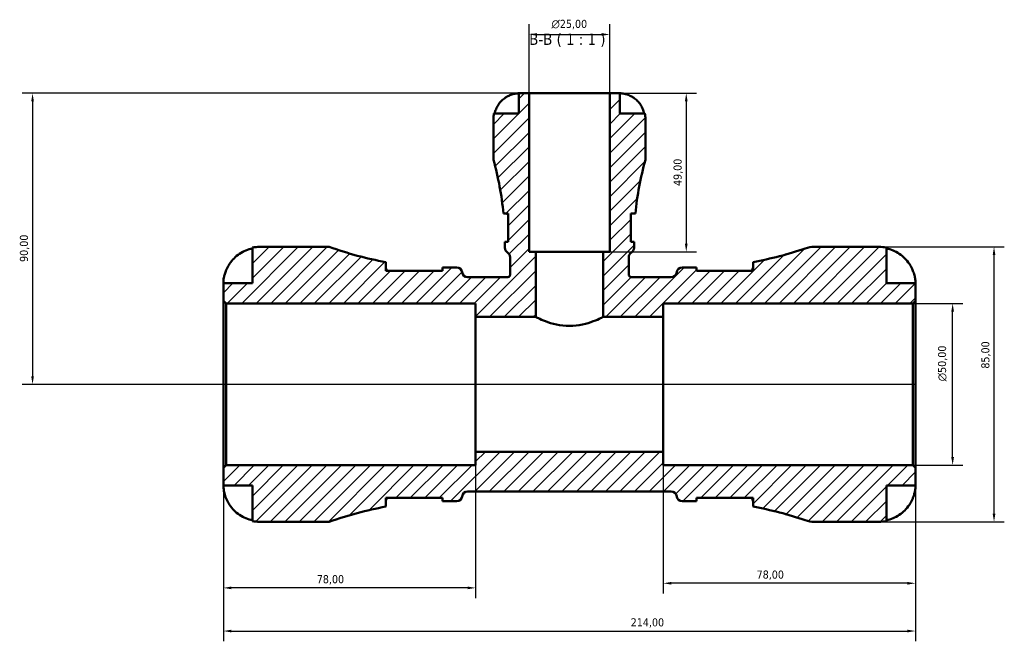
# Model space of a CAD drawing. Header units: millimetres. Extents: x 0 to 902, y 0 to 828.
# Tile 9 of 11: x 267 to 572, y 636 to 828. Entities that reach past the tile are written whole.
import ezdxf

# ---------------------------------------------------------------- set-up
doc = ezdxf.new("R2010")
doc.units = ezdxf.units.MM
for name, color, linetype, lineweight in [('Dimension (ISO)', 7, 'Continuous', 25), ('Hatch (ISO)', 7, 'Continuous', 18), ('Symbol (ISO)', 7, 'Continuous', 25), ('Visible (ISO)', 7, 'Continuous', 50)]:
    doc.layers.add(name, color=color, linetype=linetype, lineweight=lineweight)
doc.styles.add('Label Text (ISO)', font='tahoma.ttf')
doc.styles.add('Note Text (ISO)', font='tahoma.ttf')
doc.dimstyles.new('Default (ISO)', dxfattribs={"dimtxt": 2.5, "dimasz": 2.5, "dimexe": 3.175, "dimexo": 0, "dimgap": 0.762, "dimtad": 1, "dimrnd": 1e-08, "dimzin": 0, "dimtxsty": 'Note Text (ISO)', "dimcen": 0.09, "dimdle": 10, "dimclrd": 256, "dimclre": 256, "dimclrt": 232, "dimazin": 0, "dimtfac": 1.40208, "dimtmove": 0, "dimatfit": 3, "dimfxl": 1, "dimtolj": 1, "dimtzin": 0, "dimlwd": -1, "dimlwe": -1, "dimarcsym": 0})

# ---------------------------------------------------------------- blocks, each defined once
blk = doc.blocks.new('*D7')
at = {"layer": 'Defpoints', "color": 0, "transparency": 16777216}
for p in [(330.28, 689.2), (544.28, 689.2), (544.28, 638.78)]:
    blk.add_point(p, dxfattribs=at)
at = {"layer": 'Dimension (ISO)', "transparency": 16777216}
for p, q in [((330.28, 689.2), (330.28, 635.61)), ((544.28, 689.2), (544.28, 635.61)), ((332.78, 638.78), (541.78, 638.78))]:
    blk.add_line(p, q, dxfattribs=at)
for points in [[(332.78, 639.2), (332.78, 638.36), (330.28, 638.78)], [(541.78, 639.2), (541.78, 638.36), (544.28, 638.78)]]:
    blk.add_solid(points, dxfattribs=at)
at = {"layer": 'Dimension (ISO)', "color": 232, "true_color": 0xca0064, "transparency": 16777216, "insert": (456.23, 642.72), "char_height": 2.5, "attachment_point": 1, "style": 'Note Text (ISO)'}
blk.add_mtext('\\A1;214,00', dxfattribs=at)
blk = doc.blocks.new('*D8')
at = {"layer": 'Defpoints', "color": 0, "transparency": 16777216}
for p in [(466.28, 694.22), (544.28, 689.2), (466.28, 653.55)]:
    blk.add_point(p, dxfattribs=at)
at = {"layer": 'Dimension (ISO)', "transparency": 16777216}
for p, q in [((466.28, 694.22), (466.28, 650.37)), ((544.28, 689.2), (544.28, 650.37)), ((541.78, 653.55), (468.78, 653.55))]:
    blk.add_line(p, q, dxfattribs=at)
for points in [[(468.78, 653.96), (468.78, 653.13), (466.28, 653.55)], [(541.78, 653.96), (541.78, 653.13), (544.28, 653.55)]]:
    blk.add_solid(points, dxfattribs=at)
at = {"layer": 'Dimension (ISO)', "color": 232, "true_color": 0xca0064, "transparency": 16777216, "insert": (495.16, 657.49), "char_height": 2.5, "attachment_point": 1, "style": 'Note Text (ISO)'}
blk.add_mtext('\\A1;78,00', dxfattribs=at)
blk = doc.blocks.new('*D9')
at = {"layer": 'Defpoints', "color": 0, "transparency": 16777216}
for p in [(408.28, 694.22), (330.28, 689.2), (330.28, 652.12)]:
    blk.add_point(p, dxfattribs=at)
at = {"layer": 'Dimension (ISO)', "transparency": 16777216}
for p, q in [((408.28, 694.22), (408.28, 648.94)), ((330.28, 689.2), (330.28, 648.94)), ((405.78, 652.12), (332.78, 652.12))]:
    blk.add_line(p, q, dxfattribs=at)
for points in [[(332.78, 652.54), (332.78, 651.7), (330.28, 652.12)], [(405.78, 652.54), (405.78, 651.7), (408.28, 652.12)]]:
    blk.add_solid(points, dxfattribs=at)
at = {"layer": 'Dimension (ISO)', "color": 232, "true_color": 0xca0064, "transparency": 16777216, "insert": (359.16, 656.06), "char_height": 2.5, "attachment_point": 1, "style": 'Note Text (ISO)'}
blk.add_mtext('\\A1;78,00', dxfattribs=at)
blk = doc.blocks.new('*D10')
at = {"layer": 'Defpoints', "color": 0, "transparency": 16777216}
for p in [(449.78, 805.05), (447.7, 756.05), (473.4, 756.05)]:
    blk.add_point(p, dxfattribs=at)
at = {"layer": 'Dimension (ISO)', "transparency": 16777216}
for p, q in [((449.78, 805.05), (476.58, 805.05)), ((473.4, 802.55), (473.4, 758.55)), ((447.7, 756.05), (476.58, 756.05))]:
    blk.add_line(p, q, dxfattribs=at)
for points in [[(472.98, 802.55), (473.82, 802.55), (473.4, 805.05)], [(472.98, 758.55), (473.82, 758.55), (473.4, 756.05)]]:
    blk.add_solid(points, dxfattribs=at)
at = {"layer": 'Dimension (ISO)', "color": 232, "true_color": 0xca0064, "transparency": 16777216, "insert": (469.47, 776.38), "char_height": 2.5, "attachment_point": 1, "rotation": 90, "style": 'Note Text (ISO)'}
blk.add_mtext('\\A1;49,00', dxfattribs=at)
blk = doc.blocks.new('*D11')
at = {"layer": 'Defpoints', "color": 0, "transparency": 16777216}
for p in [(543.43, 740.05), (555.76, 740.05), (543.43, 690.05)]:
    blk.add_point(p, dxfattribs=at)
at = {"layer": 'Dimension (ISO)', "transparency": 16777216}
for p, q in [((543.43, 740.05), (558.93, 740.05)), ((555.76, 692.55), (555.76, 737.55)), ((543.43, 690.05), (558.93, 690.05))]:
    blk.add_line(p, q, dxfattribs=at)
for points in [[(555.34, 737.55), (556.18, 737.55), (555.76, 740.05)], [(555.34, 692.55), (556.18, 692.55), (555.76, 690.05)]]:
    blk.add_solid(points, dxfattribs=at)
at = {"layer": 'Dimension (ISO)', "color": 232, "true_color": 0xca0064, "transparency": 16777216, "insert": (551.23, 716), "char_height": 2.5, "attachment_point": 1, "rotation": 90, "style": 'Note Text (ISO)'}
blk.add_mtext('\\A1;\\fAIGDT|b0|i0;\\H2.5000;\\ln\\fTahoma|b0|i0;\\H2.5000;50,00', dxfattribs=at)
blk = doc.blocks.new('*D12')
at = {"layer": 'Defpoints', "color": 0, "transparency": 16777216}
for p in [(533.03, 757.55), (568.56, 757.55), (533.03, 672.55)]:
    blk.add_point(p, dxfattribs=at)
at = {"layer": 'Dimension (ISO)', "transparency": 16777216}
for p, q in [((533.03, 757.55), (571.74, 757.55)), ((568.56, 675.05), (568.56, 755.05)), ((533.03, 672.55), (571.74, 672.55))]:
    blk.add_line(p, q, dxfattribs=at)
for points in [[(568.15, 755.05), (568.98, 755.05), (568.56, 757.55)], [(568.15, 675.05), (568.98, 675.05), (568.56, 672.55)]]:
    blk.add_solid(points, dxfattribs=at)
at = {"layer": 'Dimension (ISO)', "color": 232, "true_color": 0xca0064, "transparency": 16777216, "insert": (564.62, 719.91), "char_height": 2.5, "attachment_point": 1, "rotation": 90, "style": 'Note Text (ISO)'}
blk.add_mtext('\\A1;85,00', dxfattribs=at)
blk = doc.blocks.new('*D13')
at = {"layer": 'Defpoints', "color": 0, "transparency": 16777216}
for p in [(449.78, 823.23), (424.78, 805.05), (449.78, 805.05)]:
    blk.add_point(p, dxfattribs=at)
at = {"layer": 'Dimension (ISO)', "transparency": 16777216}
for p, q in [((424.78, 805.05), (424.78, 826.41)), ((449.78, 805.05), (449.78, 826.41)), ((427.28, 823.23), (447.28, 823.23))]:
    blk.add_line(p, q, dxfattribs=at)
for points in [[(427.28, 823.65), (427.28, 822.82), (424.78, 823.23)], [(447.28, 823.65), (447.28, 822.82), (449.78, 823.23)]]:
    blk.add_solid(points, dxfattribs=at)
at = {"layer": 'Dimension (ISO)', "color": 232, "true_color": 0xca0064, "transparency": 16777216, "insert": (431.72, 827.76), "char_height": 2.5, "attachment_point": 1, "style": 'Note Text (ISO)'}
blk.add_mtext('\\A1;\\fAIGDT|b0|i0;\\H2.5000;\\ln\\fTahoma|b0|i0;\\H2.5000;25,00', dxfattribs=at)
blk = doc.blocks.new('*D14')
at = {"layer": 'Defpoints', "color": 0, "transparency": 16777216}
for p in [(424.78, 805.05), (271.28, 715.05), (544.28, 715.05)]:
    blk.add_point(p, dxfattribs=at)
at = {"layer": 'Dimension (ISO)', "transparency": 16777216}
for p, q in [((424.78, 805.05), (268.1, 805.05)), ((271.28, 802.55), (271.28, 717.55)), ((544.28, 715.05), (268.1, 715.05))]:
    blk.add_line(p, q, dxfattribs=at)
for points in [[(270.86, 802.55), (271.7, 802.55), (271.28, 805.05)], [(270.86, 717.55), (271.7, 717.55), (271.28, 715.05)]]:
    blk.add_solid(points, dxfattribs=at)
at = {"layer": 'Dimension (ISO)', "color": 232, "true_color": 0xca0064, "transparency": 16777216, "insert": (267.35, 752.9), "char_height": 2.5, "attachment_point": 1, "rotation": 90, "style": 'Note Text (ISO)'}
blk.add_mtext('\\A1;90,00', dxfattribs=at)

msp = doc.modelspace()

# ---------------------------------------------------------------- hatches: boundary and pattern name
at = {"layer": 'Hatch (ISO)'}
h = msp.add_hatch(dxfattribs=at)
h.set_pattern_fill('ANSI31', color=256, scale=25.4, style=0)
h.set_pattern_definition([(45, (0, 0), (-2.245064, 2.245064), [])])
edge = h.paths.add_edge_path()
edge.add_line((330.279, 740.9027), (331.129, 740.0527))
edge.add_line((331.129, 740.0527), (408.279, 740.0527))
edge.add_line((408.279, 740.0527), (408.279, 735.886))
edge.add_line((408.279, 735.886), (426.8623, 735.886))
edge.add_line((426.8623, 735.886), (426.8623, 756.0527))
edge.add_line((426.8623, 756.0527), (424.779, 756.0527))
edge.add_line((424.779, 756.0527), (424.779, 805.0527))
edge.add_line((424.779, 805.0527), (421.654, 805.0527))
edge.add_line((421.654, 805.0527), (421.654, 798.7527))
edge.add_line((421.654, 798.7527), (413.9381, 798.7527))
edge.add_ellipse((421.654, 797.1777), major_axis=(-7.7159, 1.575), ratio=1, start_angle=0, end_angle=11.536959)
edge.add_line((413.779, 797.1777), (413.779, 784.4727))
edge.add_ellipse((323.452, 758.9927), major_axis=(90.3269, 25.48), ratio=1, start_angle=349.671645, end_angle=360, ccw=False)
edge.add_line((416.8836, 767.8652), (418.304, 767.8652))
edge.add_line((418.304, 767.8652), (418.304, 759.1152))
edge.add_line((418.304, 759.1152), (417.3039, 759.1152))
edge.add_ellipse((323.452, 758.9927), major_axis=(93.8518, 0.1225), ratio=1, start_angle=359.925215, end_angle=360, ccw=False)
edge.add_line((417.304, 758.9927), (417.304, 757.2656))
edge.add_ellipse((419.004, 757.2656), major_axis=(-1.7, 0), ratio=1, start_angle=0, end_angle=58.923876)
edge.add_ellipse((417.249, 754.3536), major_axis=(0.8775, 1.456), ratio=1, start_angle=301.076124, end_angle=360, ccw=False)
edge.add_line((418.949, 754.3536), (418.949, 749.0527))
edge.add_spline(control_points=[(418.949, 749.0527), (418.949, 748.9956), (418.9432, 748.9387), (418.9204, 748.8268), (418.9034, 748.7722), (418.8377, 748.6179), (418.7748, 748.5255), (418.6173, 748.37), (418.5241, 748.3083), (418.3193, 748.2243), (418.2096, 748.2027), (418.099, 748.2027)], knot_values=[-0.1338592, -0.1338592, -0.1338592, -0.1338592, -0.11673677, -0.11673677, -0.09961434, -0.09961434, -0.06640956, -0.06640956, -0.03320478, -0.03320478, 0, 0, 0, 0], degree=3, periodic=0)
edge.add_line((418.099, 748.2027), (405.8023, 748.2027))
edge.add_ellipse((405.8023, 749.9027), major_axis=(0, -1.7), ratio=1, start_angle=277.180756, end_angle=360, ccw=False)
edge.add_ellipse((402.429, 749.4777), major_axis=(1.6867, 0.2125), ratio=1, start_angle=0, end_angle=82.819244)
edge.add_line((402.429, 751.1777), (399.449, 751.1777))
edge.add_ellipse((399.449, 858.3407), major_axis=(0, -107.163), ratio=1, start_angle=359.227393, end_angle=360, ccw=False)
edge.add_line((398.004, 751.1874), (398.004, 750.1777))
edge.add_line((398.004, 750.1777), (380.504, 750.1777))
edge.add_line((380.504, 750.1777), (380.504, 752.8656))
edge.add_ellipse((399.449, 858.3407), major_axis=(-18.945, -105.4751), ratio=1, start_angle=350.320234, end_angle=360, ccw=False)
edge.add_line((363.039, 757.5527), (341.529, 757.5527))
edge.add_ellipse((341.529, 746.3027), major_axis=(0, 11.25), ratio=1, start_angle=0, end_angle=11.536959)
edge.add_line((339.279, 757.3254), (339.279, 746.3027))
edge.add_line((339.279, 746.3027), (330.279, 746.3027))
edge.add_line((330.279, 746.3027), (330.279, 740.9027))
edge = h.paths.add_edge_path()
edge.add_ellipse((512.978, 681.0527), major_axis=(-2.783, -8.0315), ratio=1, start_angle=0, end_angle=19.111538)
edge.add_line((512.978, 672.5527), (533.029, 672.5527))
edge.add_ellipse((533.029, 683.8027), major_axis=(0, -11.25), ratio=1, start_angle=0, end_angle=11.536959)
edge.add_line((535.279, 672.78), (535.279, 683.8027))
edge.add_line((535.279, 683.8027), (544.279, 683.8027))
edge.add_line((544.279, 683.8027), (544.279, 689.2027))
edge.add_line((544.279, 689.2027), (543.429, 690.0527))
edge.add_line((543.429, 690.0527), (466.279, 690.0527))
edge.add_line((466.279, 690.0527), (466.279, 694.2193))
edge.add_line((466.279, 694.2193), (408.279, 694.2193))
edge.add_line((408.279, 694.2193), (408.279, 690.0527))
edge.add_line((408.279, 690.0527), (331.129, 690.0527))
edge.add_line((331.129, 690.0527), (330.279, 689.2027))
edge.add_line((330.279, 689.2027), (330.279, 683.8027))
edge.add_line((330.279, 683.8027), (339.279, 683.8027))
edge.add_line((339.279, 683.8027), (339.279, 672.78))
edge.add_ellipse((341.529, 683.8027), major_axis=(-2.25, -11.0227), ratio=1, start_angle=0, end_angle=11.536959)
edge.add_line((341.529, 672.5527), (363.039, 672.5527))
edge.add_ellipse((399.449, 571.7646), major_axis=(-36.41, 100.788), ratio=1, start_angle=350.320234, end_angle=360, ccw=False)
edge.add_line((380.504, 677.2398), (380.504, 679.9277))
edge.add_line((380.504, 679.9277), (398.004, 679.9277))
edge.add_line((398.004, 679.9277), (398.004, 678.9179))
edge.add_ellipse((399.449, 571.7646), major_axis=(-1.445, 107.1533), ratio=1, start_angle=359.227393, end_angle=360, ccw=False)
edge.add_line((399.449, 678.9277), (402.429, 678.9277))
edge.add_ellipse((402.429, 680.6277), major_axis=(0, -1.7), ratio=1, start_angle=0, end_angle=82.819244)
edge.add_ellipse((405.8023, 680.2027), major_axis=(-1.6867, 0.2125), ratio=1, start_angle=277.180756, end_angle=360, ccw=False)
edge.add_line((405.8023, 681.9027), (468.7556, 681.9027))
edge.add_ellipse((468.7556, 680.2027), major_axis=(0, 1.7), ratio=1, start_angle=277.180756, end_angle=360, ccw=False)
edge.add_ellipse((472.129, 680.6277), major_axis=(-1.6867, -0.2125), ratio=1, start_angle=0, end_angle=82.819244)
edge.add_line((472.129, 678.9277), (475.109, 678.9277))
edge.add_ellipse((475.109, 571.7646), major_axis=(0, 107.163), ratio=1, start_angle=359.227393, end_angle=360, ccw=False)
edge.add_line((476.554, 678.9179), (476.554, 679.9277))
edge.add_line((476.554, 679.9277), (494.054, 679.9277))
edge.add_line((494.054, 679.9277), (494.054, 677.2398))
edge.add_ellipse((475.109, 571.7646), major_axis=(18.945, 105.4751), ratio=1, start_angle=351.071112, end_angle=360, ccw=False)
edge = h.paths.add_edge_path()
edge.add_ellipse((512.978, 749.0527), major_axis=(0, 8.5), ratio=1, start_angle=0, end_angle=19.111538)
edge.add_ellipse((475.109, 858.3407), major_axis=(35.0861, -101.2565), ratio=1, start_angle=351.071112, end_angle=360, ccw=False)
edge.add_line((494.054, 752.8656), (494.054, 750.1777))
edge.add_line((494.054, 750.1777), (476.554, 750.1777))
edge.add_line((476.554, 750.1777), (476.554, 751.1874))
edge.add_ellipse((475.109, 858.3407), major_axis=(1.445, -107.1533), ratio=1, start_angle=359.227393, end_angle=360, ccw=False)
edge.add_line((475.109, 751.1777), (472.129, 751.1777))
edge.add_ellipse((472.129, 749.4777), major_axis=(0, 1.7), ratio=1, start_angle=0, end_angle=82.819244)
edge.add_ellipse((468.7556, 749.9027), major_axis=(1.6867, -0.2125), ratio=1, start_angle=277.180756, end_angle=360, ccw=False)
edge.add_line((468.7556, 748.2027), (456.459, 748.2027))
edge.add_spline(control_points=[(456.459, 748.2027), (456.4019, 748.2027), (456.345, 748.2084), (456.2331, 748.2313), (456.1785, 748.2483), (456.0241, 748.314), (455.9317, 748.3768), (455.7762, 748.5344), (455.7146, 748.6276), (455.6306, 748.8324), (455.609, 748.942), (455.609, 749.0527)], knot_values=[-0.1338592, -0.1338592, -0.1338592, -0.1338592, -0.11673677, -0.11673677, -0.09961434, -0.09961434, -0.06640956, -0.06640956, -0.03320478, -0.03320478, 0, 0, 0, 0], degree=3, periodic=0)
edge.add_line((455.609, 749.0527), (455.609, 754.3536))
edge.add_ellipse((457.309, 754.3536), major_axis=(-1.7, 0), ratio=1, start_angle=301.076124, end_angle=360, ccw=False)
edge.add_ellipse((455.554, 757.2656), major_axis=(0.8775, -1.456), ratio=1, start_angle=0, end_angle=58.923876)
edge.add_line((457.254, 757.2656), (457.254, 758.9927))
edge.add_ellipse((551.1059, 758.9927), major_axis=(-93.8519, 0), ratio=1, start_angle=359.925215, end_angle=360, ccw=False)
edge.add_line((457.254, 759.1152), (456.254, 759.1152))
edge.add_line((456.254, 759.1152), (456.254, 767.8652))
edge.add_line((456.254, 767.8652), (457.6743, 767.8652))
edge.add_ellipse((551.1059, 758.9927), major_axis=(-93.4316, 8.8725), ratio=1, start_angle=349.671645, end_angle=360, ccw=False)
edge.add_line((460.779, 784.4727), (460.779, 797.1777))
edge.add_ellipse((452.904, 797.1777), major_axis=(7.875, 0), ratio=1, start_angle=0, end_angle=11.536959)
edge.add_line((460.6199, 798.7527), (452.904, 798.7527))
edge.add_line((452.904, 798.7527), (452.904, 805.0527))
edge.add_line((452.904, 805.0527), (449.779, 805.0527))
edge.add_line((449.779, 805.0527), (449.779, 756.0527))
edge.add_line((449.779, 756.0527), (447.6956, 756.0527))
edge.add_line((447.6956, 756.0527), (447.6956, 735.886))
edge.add_line((447.6956, 735.886), (466.279, 735.886))
edge.add_line((466.279, 735.886), (466.279, 740.0527))
edge.add_line((466.279, 740.0527), (543.429, 740.0527))
edge.add_line((543.429, 740.0527), (544.279, 740.9027))
edge.add_line((544.279, 740.9027), (544.279, 746.3027))
edge.add_line((544.279, 746.3027), (535.279, 746.3027))
edge.add_line((535.279, 746.3027), (535.279, 757.3254))
edge.add_ellipse((533.029, 746.3027), major_axis=(2.25, 11.0227), ratio=1, start_angle=0, end_angle=11.536959)
edge.add_line((533.029, 757.5527), (512.978, 757.5527))

# ---------------------------------------------------------------- linework, layer by layer
at = {"layer": 'Visible (ISO)'}
for p, q in [((424.779, 805.0527), (421.654, 805.0527)), ((421.654, 805.0527), (421.654, 798.7527)), ((424.779, 756.0527), (424.779, 805.0527)), ((449.779, 805.0527), (424.779, 805.0527)), ((452.904, 805.0527), (449.779, 805.0527)), ((449.779, 805.0527), (449.779, 756.0527)), ((452.904, 798.7527), (452.904, 805.0527)), ((421.654, 798.7527), (413.9381, 798.7527)), ((460.6199, 798.7527), (452.904, 798.7527)), ((413.779, 797.1777), (413.779, 784.4727)), ((460.779, 784.4727), (460.779, 797.1777)), ((416.8836, 767.8652), (418.304, 767.8652)), ((418.304, 767.8652), (418.304, 759.1152)), ((456.254, 759.1152), (456.254, 767.8652)), ((456.254, 767.8652), (457.6743, 767.8652)), ((418.304, 759.1152), (417.3039, 759.1152)), ((417.304, 758.9927), (417.304, 757.2656)), ((457.254, 759.1152), (456.254, 759.1152)), ((457.254, 757.2656), (457.254, 758.9927)), ((339.279, 757.3254), (339.279, 746.3027)), ((363.039, 757.5527), (341.529, 757.5527)), ((426.8623, 756.0527), (424.779, 756.0527)), ((426.8623, 735.886), (426.8623, 756.0527)), ((447.6956, 756.0527), (426.8623, 756.0527)), ((449.779, 756.0527), (447.6956, 756.0527)), ((447.6956, 756.0527), (447.6956, 735.886)), ((533.029, 757.5527), (512.978, 757.5527)), ((535.279, 746.3027), (535.279, 757.3254)), ((380.504, 750.1777), (380.504, 752.8656)), ((418.949, 754.3536), (418.949, 749.0527)), ((455.609, 749.0527), (455.609, 754.3536)), ((494.054, 752.8656), (494.054, 750.1777)), ((398.004, 750.1777), (380.504, 750.1777)), ((398.004, 751.1874), (398.004, 750.1777)), ((402.429, 751.1777), (399.449, 751.1777)), ((475.109, 751.1777), (472.129, 751.1777)), ((476.554, 750.1777), (476.554, 751.1874)), ((494.054, 750.1777), (476.554, 750.1777)), ((339.279, 746.3027), (330.279, 746.3027)), ((330.279, 746.3027), (330.279, 740.9027)), ((418.099, 748.2027), (405.8023, 748.2027)), ((468.7556, 748.2027), (456.459, 748.2027)), ((544.279, 746.3027), (535.279, 746.3027)), ((544.279, 740.9027), (544.279, 746.3027)), ((330.279, 740.9027), (331.129, 740.0527)), ((330.279, 689.2027), (330.279, 740.9027)), ((331.129, 740.0527), (408.279, 740.0527)), ((331.129, 740.0527), (331.129, 690.0527)), ((408.279, 740.0527), (408.279, 735.886)), ((466.279, 735.886), (466.279, 740.0527)), ((466.279, 740.0527), (543.429, 740.0527)), ((543.429, 740.0527), (544.279, 740.9027)), ((543.429, 740.0527), (543.429, 690.0527)), ((544.279, 689.2027), (544.279, 740.9027)), ((408.279, 735.886), (426.8623, 735.886)), ((408.279, 694.2193), (408.279, 735.886)), ((447.6956, 735.886), (466.279, 735.886)), ((466.279, 694.2193), (466.279, 735.886)), ((466.279, 694.2193), (408.279, 694.2193)), ((408.279, 694.2193), (408.279, 690.0527)), ((466.279, 690.0527), (466.279, 694.2193)), ((331.129, 690.0527), (330.279, 689.2027)), ((330.279, 689.2027), (330.279, 683.8027)), ((408.279, 690.0527), (331.129, 690.0527)), ((543.429, 690.0527), (466.279, 690.0527)), ((544.279, 689.2027), (543.429, 690.0527)), ((544.279, 683.8027), (544.279, 689.2027)), ((330.279, 683.8027), (339.279, 683.8027)), ((339.279, 683.8027), (339.279, 672.78)), ((535.279, 672.78), (535.279, 683.8027)), ((535.279, 683.8027), (544.279, 683.8027)), ((380.504, 677.2398), (380.504, 679.9277)), ((380.504, 679.9277), (398.004, 679.9277)), ((398.004, 679.9277), (398.004, 678.9179)), ((399.449, 678.9277), (402.429, 678.9277)), ((405.8023, 681.9027), (468.7556, 681.9027)), ((472.129, 678.9277), (475.109, 678.9277)), ((476.554, 678.9179), (476.554, 679.9277)), ((476.554, 679.9277), (494.054, 679.9277)), ((494.054, 679.9277), (494.054, 677.2398)), ((341.529, 672.5527), (363.039, 672.5527)), ((512.978, 672.5527), (533.029, 672.5527))]:
    msp.add_line(p, q, dxfattribs=at)
for centre, radius, start, end in [((421.654, 797.1777), 7.875, 168.463041, 180), ((452.904, 797.1777), 7.875, 0, 11.536959), ((323.452, 758.9927), 93.8519, 5.424685, 15.75304), ((551.1059, 758.9927), 93.8519, 164.24696, 174.575315), ((323.452, 758.9927), 93.8519, 0, 0.074785), ((551.1059, 758.9927), 93.8519, 179.925215, 180), ((341.529, 746.3027), 11.25, 90, 101.536959), ((399.449, 858.3407), 107.163, 250.137585, 259.81735), ((419.004, 757.2656), 1.7, 180, 238.923876), ((417.249, 754.3536), 1.7, 0, 58.923876), ((457.309, 754.3536), 1.7, 121.076124, 180), ((455.554, 757.2656), 1.7, 301.076124, 0), ((475.109, 858.3407), 107.163, 280.18265, 289.111538), ((512.978, 749.0527), 8.5, 90, 109.111538), ((533.029, 746.3027), 11.25, 78.463041, 90), ((399.449, 858.3407), 107.163, 269.227393, 270), ((402.429, 749.4777), 1.7, 7.180756, 90), ((405.8023, 749.9027), 1.7, 187.180756, 270), ((468.7556, 749.9027), 1.7, 270, 352.819244), ((472.129, 749.4777), 1.7, 90, 172.819244), ((475.109, 858.3407), 107.163, 270, 270.772607), ((399.449, 571.7646), 107.163, 90, 90.772607), ((402.429, 680.6277), 1.7, 270, 352.819244), ((405.8023, 680.2027), 1.7, 90, 172.819244), ((468.7556, 680.2027), 1.7, 7.180756, 90), ((472.129, 680.6277), 1.7, 187.180756, 270), ((475.109, 571.7646), 107.163, 89.227393, 90), ((399.449, 571.7646), 107.163, 100.18265, 109.862415), ((475.109, 571.7646), 107.163, 70.888462, 79.81735), ((512.978, 681.0527), 8.5, 250.888462, 270), ((341.529, 683.8027), 11.25, 258.463041, 270), ((533.029, 683.8027), 11.25, 270, 281.536959)]:
    msp.add_arc(centre, radius, start, end, dxfattribs=at)
for points, knots in [([(414.1516, 798.7527), (414.255, 799.2547), (414.4103, 799.7448), (414.7778, 800.6279), (415.0264, 801.0996), (415.618, 801.9798), (415.9609, 802.3882), (416.6535, 803.0769), (417.0676, 803.4199), (417.834, 803.9282), (418.1709, 804.117), (418.504, 804.2749)], [0.149410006, 0.149410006, 0.149410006, 0.149410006, 0.290445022, 0.290445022, 0.436341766, 0.436341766, 0.582238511, 0.582238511, 0.729346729, 0.729346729, 0.835262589, 0.835262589, 0.835262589, 0.835262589]), ([(418.504, 804.2749), (418.6349, 804.337), (418.7671, 804.396), (419.0926, 804.532), (419.2852, 804.6046), (419.6743, 804.7358), (419.8686, 804.7929), (420.3176, 804.9075), (420.5596, 804.9541), (421.0435, 805.0258), (421.2605, 805.0409), (421.5714, 805.0543), (421.654, 805.0527), (421.654, 805.0527)], [-0.508164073, -0.508164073, -0.508164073, -0.508164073, -0.464605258, -0.464605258, -0.401547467, -0.401547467, -0.335618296, -0.335618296, -0.242869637, -0.242869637, -0.124906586, -0.124906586, 0, 0, 0, 0]), ([(452.904, 805.0527), (452.904, 805.0527), (452.9269, 805.0528), (453.0209, 805.0517), (453.0949, 805.0502), (453.3645, 805.0364), (453.6069, 805.0165), (454.1178, 804.9314), (454.3546, 804.8813), (454.7923, 804.7631), (454.9827, 804.7043), (455.3724, 804.5678), (455.57, 804.4905), (455.863, 804.3635), (455.9589, 804.32), (456.054, 804.2749)], [-2.176679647, -2.176679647, -2.176679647, -2.176679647, -2.110866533, -2.110866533, -2.040552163, -2.040552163, -1.91738302, -1.91738302, -1.829422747, -1.829422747, -1.765581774, -1.765581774, -1.70117883, -1.70117883, -1.669619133, -1.669619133, -1.669619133, -1.669619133]), ([(456.054, 804.2749), (456.3871, 804.117), (456.7239, 803.9282), (457.4904, 803.4199), (457.9044, 803.0769), (458.597, 802.3882), (458.9399, 801.9798), (459.5315, 801.0996), (459.7802, 800.6279), (460.1476, 799.7448), (460.3029, 799.2547), (460.4063, 798.7527)], [3.8924012, 3.8924012, 3.8924012, 3.8924012, 3.998317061, 3.998317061, 4.145425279, 4.145425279, 4.291322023, 4.291322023, 4.437218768, 4.437218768, 4.578253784, 4.578253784, 4.578253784, 4.578253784]), ([(418.3041, 767.5439), (418.1687, 767.6719), (418.0392, 767.7638), (417.8458, 767.8485), (417.7757, 767.8652), (417.7109, 767.8652)], [-0.273638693, -0.273638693, -0.273638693, -0.273638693, -0.163692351, -0.163692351, -0.094473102, -0.094473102, -0.094473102, -0.094473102]), ([(456.847, 767.8652), (456.8112, 767.8652), (456.7738, 767.8601), (456.591, 767.8128), (456.4277, 767.708), (456.2539, 767.5438)], [-1.550609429, -1.550609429, -1.550609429, -1.550609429, -1.512431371, -1.512431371, -1.371394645, -1.371394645, -1.371394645, -1.371394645]), ([(418.1494, 759.1152), (418.1713, 759.1152), (418.1938, 759.117), (418.2451, 759.1252), (418.2743, 759.1327), (418.304, 759.1429)], [-1.539445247, -1.539445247, -1.539445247, -1.539445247, -1.516512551, -1.516512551, -1.487816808, -1.487816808, -1.487816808, -1.487816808]), ([(331.3459, 750.8027), (331.5791, 751.303), (331.8619, 751.8112), (332.6043, 752.9275), (333.0934, 753.5162), (334.0763, 754.5027), (334.6603, 754.9918), (335.9185, 755.8356), (336.5926, 756.1902), (337.8564, 756.7153), (338.5593, 756.9374), (339.279, 757.0852)], [5.502271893, 5.502271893, 5.502271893, 5.502271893, 5.661726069, 5.661726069, 5.871113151, 5.871113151, 6.079513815, 6.079513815, 6.287914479, 6.287914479, 6.490075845, 6.490075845, 6.490075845, 6.490075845]), ([(535.279, 757.0852), (535.9987, 756.9374), (536.7015, 756.7153), (537.9653, 756.1902), (538.6395, 755.8356), (539.8976, 754.9918), (540.4816, 754.5027), (541.4645, 753.5162), (541.9536, 752.9275), (542.6961, 751.8112), (542.9788, 751.303), (543.212, 750.8027)], [0.21343841, 0.21343841, 0.21343841, 0.21343841, 0.415599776, 0.415599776, 0.62400044, 0.62400044, 0.832401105, 0.832401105, 1.041788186, 1.041788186, 1.201242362, 1.201242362, 1.201242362, 1.201242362]), ([(330.279, 746.3027), (330.279, 746.3027), (330.2784, 746.3611), (330.2835, 746.6154), (330.2906, 746.836), (330.342, 747.3942), (330.3831, 747.715), (330.5132, 748.3946), (330.5941, 748.737), (330.7656, 749.3215), (330.8406, 749.5512), (331.0002, 749.9925), (331.0828, 750.2026), (331.2276, 750.543), (331.2856, 750.6733), (331.3459, 750.8027)], [0, 0, 0, 0, 0.125582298, 0.125582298, 0.277586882, 0.277586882, 0.415658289, 0.415658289, 0.535588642, 0.535588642, 0.610628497, 0.610628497, 0.678307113, 0.678307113, 0.720599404, 0.720599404, 0.720599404, 0.720599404]), ([(380.504, 751.2302), (380.504, 751.0619), (380.5565, 750.8716), (380.7328, 750.5094), (380.8334, 750.3469), (380.9581, 750.1774)], [-3.13152553, -3.13152553, -3.13152553, -3.13152553, -2.956537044, -2.956537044, -2.82815409, -2.82815409, -2.82815409, -2.82815409]), ([(418.949, 749.0527), (418.949, 748.9956), (418.9432, 748.9387), (418.9204, 748.8268), (418.9034, 748.7722), (418.8377, 748.6179), (418.7748, 748.5255), (418.6173, 748.37), (418.5241, 748.3083), (418.3193, 748.2243), (418.2096, 748.2027), (418.099, 748.2027)], [-0.133859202, -0.133859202, -0.133859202, -0.133859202, -0.116736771, -0.116736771, -0.099614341, -0.099614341, -0.06640956, -0.06640956, -0.03320478, -0.03320478, 0, 0, 0, 0]), ([(456.459, 748.2027), (456.4019, 748.2027), (456.345, 748.2084), (456.2331, 748.2313), (456.1785, 748.2483), (456.0241, 748.314), (455.9317, 748.3768), (455.7762, 748.5344), (455.7146, 748.6276), (455.6306, 748.8324), (455.609, 748.942), (455.609, 749.0527)], [-0.133859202, -0.133859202, -0.133859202, -0.133859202, -0.116736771, -0.116736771, -0.099614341, -0.099614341, -0.06640956, -0.06640956, -0.03320478, -0.03320478, 0, 0, 0, 0]), ([(493.5998, 750.1774), (493.721, 750.3421), (493.8195, 750.5003), (493.9992, 750.8637), (494.054, 751.0584), (494.054, 751.2302)], [-0.452308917, -0.452308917, -0.452308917, -0.452308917, -0.327726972, -0.327726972, -0.149463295, -0.149463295, -0.149463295, -0.149463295]), ([(543.212, 750.8027), (543.3093, 750.5938), (543.401, 750.3823), (543.5702, 749.96), (543.6475, 749.7501), (543.8061, 749.2803), (543.8826, 749.0233), (544.0642, 748.3282), (544.1412, 747.9179), (544.2438, 747.1761), (544.2635, 746.8655), (544.2811, 746.421), (544.279, 746.3027), (544.279, 746.3027)], [-0.72877811, -0.72877811, -0.72877811, -0.72877811, -0.658645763, -0.658645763, -0.589487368, -0.589487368, -0.502828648, -0.502828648, -0.347823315, -0.347823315, -0.178705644, -0.178705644, 0, 0, 0, 0]), ([(426.8623, 735.886), (426.8623, 735.886), (427.1335, 735.7463), (428.2043, 735.2429), (429.0027, 734.8846), (430.8263, 734.1954), (431.9812, 733.8151), (434.5379, 733.2592), (435.9424, 733.0949), (437.279, 733.0949)], [4.8048819, 4.8048819, 4.8048819, 4.8048819, 5.20474222, 5.20474222, 5.60460253, 5.60460253, 6.00555587, 6.00555587, 6.4065092, 6.4065092, 6.4065092, 6.4065092]), ([(437.279, 733.0949), (438.6155, 733.0949), (440.02, 733.2592), (442.5767, 733.8151), (443.7316, 734.1954), (445.5552, 734.8846), (446.3536, 735.2429), (447.4244, 735.7463), (447.6956, 735.886), (447.6956, 735.886)], [0, 0, 0, 0, 0.40095333, 0.40095333, 0.80190667, 0.80190667, 1.20176698, 1.20176698, 1.6016273, 1.6016273, 1.6016273, 1.6016273]), ([(331.3459, 679.3027), (331.2737, 679.4577), (331.2046, 679.6141), (331.0292, 680.0343), (330.9299, 680.2978), (330.7434, 680.8494), (330.66, 681.1339), (330.4858, 681.8205), (330.4154, 682.2), (330.3144, 682.9241), (330.2945, 683.2381), (330.2768, 683.685), (330.279, 683.8027), (330.279, 683.8027)], [-0.719688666, -0.719688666, -0.719688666, -0.719688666, -0.669133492, -0.669133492, -0.584482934, -0.584482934, -0.490084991, -0.490084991, -0.347659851, -0.347659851, -0.17827673, -0.17827673, 0, 0, 0, 0]), ([(544.279, 683.8027), (544.279, 683.8027), (544.2794, 683.7491), (544.2753, 683.5265), (544.2701, 683.3474), (544.228, 682.8037), (544.1812, 682.4046), (544.0276, 681.6372), (543.9484, 681.312), (543.7705, 680.713), (543.6817, 680.4478), (543.4761, 679.9009), (543.3591, 679.6212), (543.2252, 679.3312), (543.2186, 679.3169), (543.212, 679.3027)], [-3.126212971, -3.126212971, -3.126212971, -3.126212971, -3.005921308, -3.005921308, -2.872956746, -2.872956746, -2.697893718, -2.697893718, -2.583387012, -2.583387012, -2.495475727, -2.495475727, -2.403102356, -2.403102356, -2.398316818, -2.398316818, -2.398316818, -2.398316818]), ([(339.279, 673.0202), (338.5593, 673.1679), (337.8564, 673.39), (336.5926, 673.9151), (335.9185, 674.2698), (334.6603, 675.1136), (334.0763, 675.6027), (333.0934, 676.5892), (332.6043, 677.1779), (331.8619, 678.2941), (331.5791, 678.8023), (331.3459, 679.3027)], [0.21343841, 0.21343841, 0.21343841, 0.21343841, 0.415599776, 0.415599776, 0.62400044, 0.62400044, 0.832401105, 0.832401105, 1.041788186, 1.041788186, 1.201242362, 1.201242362, 1.201242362, 1.201242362]), ([(380.9581, 679.928), (380.8259, 679.7483), (380.7208, 679.5764), (380.5519, 679.217), (380.504, 679.036), (380.504, 678.8751)], [-0.462703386, -0.462703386, -0.462703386, -0.462703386, -0.326793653, -0.326793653, -0.159894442, -0.159894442, -0.159894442, -0.159894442]), ([(494.054, 678.8751), (494.054, 679.0458), (494, 679.239), (493.8214, 679.602), (493.7222, 679.7616), (493.5998, 679.9279)], [-3.121582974, -3.121582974, -3.121582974, -3.121582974, -2.944231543, -2.944231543, -2.81821986, -2.81821986, -2.81821986, -2.81821986]), ([(543.212, 679.3027), (542.9788, 678.8023), (542.6961, 678.2941), (541.9536, 677.1779), (541.4645, 676.5892), (540.4816, 675.6027), (539.8976, 675.1136), (538.6395, 674.2698), (537.9653, 673.9151), (536.7015, 673.39), (535.9987, 673.1679), (535.279, 673.0202)], [5.502271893, 5.502271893, 5.502271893, 5.502271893, 5.661726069, 5.661726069, 5.871113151, 5.871113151, 6.079513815, 6.079513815, 6.287914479, 6.287914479, 6.490075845, 6.490075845, 6.490075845, 6.490075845])]:
    msp.add_open_spline(points, degree=3, knots=knots, dxfattribs=at)
msp.add_open_spline([(456.254, 759.1429), (456.3075, 759.1245), (456.3591, 759.1152), (456.4086, 759.1152)], degree=3, dxfattribs=at)

# ---------------------------------------------------------------- texts
at = {"layer": 'Symbol (ISO)', "insert": (424.8388, 819.3737), "char_height": 3.5, "attachment_point": 7, "style": 'Label Text (ISO)'}
msp.add_mtext('B-B ( 1 : 1 )', dxfattribs=at)

# ---------------------------------------------------------------- dimensions: what is measured, and where the dimension line sits
at = {"layer": 'Dimension (ISO)'}
for base, p1, p2, angle, picture, middle in [((449.779, 823.2327), (424.779, 805.0527), (449.779, 805.0527), 180, '*D13', (437.279, 823.2327)), ((555.7585, 740.0527), (543.429, 690.0527), (543.429, 740.0527), 90, '*D11', (555.7585, 721.5527))]:
    dim = msp.add_linear_dim(base=base, p1=p1, p2=p2, angle=angle, text='\\fAIGDT|b0|i0;\\H2.5000;\\ln\\fTahoma|b0|i0;\\H2.5000;<>', dimstyle='Default (ISO)', override={"dimdec": 2, "dimtp": 0, "dimtm": 0, "dimtdec": 2, "dimtofl": 0, "dimatfit": 1}, dxfattribs=at)
    dim.commit()
    dim.dimension.update_dxf_attribs({"geometry": picture, "text_midpoint": middle, "dimtype": 160})
for base, p1, p2, angle, picture, middle in [((271.279, 715.0527), (424.779, 805.0527), (544.279, 715.0527), 90, '*D14', (271.279, 757.0527)), ((473.4001, 756.0527), (449.779, 805.0527), (447.6956, 756.0527), 270, '*D10', (473.4001, 780.5527)), ((568.5639, 757.5527), (533.029, 672.5527), (533.029, 757.5527), 270, '*D12', (568.5639, 724.0527)), ((330.279, 652.1185), (408.279, 694.2193), (330.279, 689.2027), 180, '*D9', (363.279, 652.1185)), ((466.279, 653.5476), (544.279, 689.2027), (466.279, 694.2193), 180, '*D8', (499.279, 653.5476)), ((544.279, 638.7804), (330.279, 689.2027), (544.279, 689.2027), 180, '*D7', (461.279, 638.7804))]:
    dim = msp.add_linear_dim(base=base, p1=p1, p2=p2, angle=angle, dimstyle='Default (ISO)', override={"dimdec": 2, "dimtp": 0, "dimtm": 0, "dimtdec": 2, "dimtofl": 0, "dimatfit": 1}, dxfattribs=at)
    dim.commit()
    dim.dimension.update_dxf_attribs({"geometry": picture, "text_midpoint": middle, "dimtype": 160})

doc.saveas('drawing.dxf')
